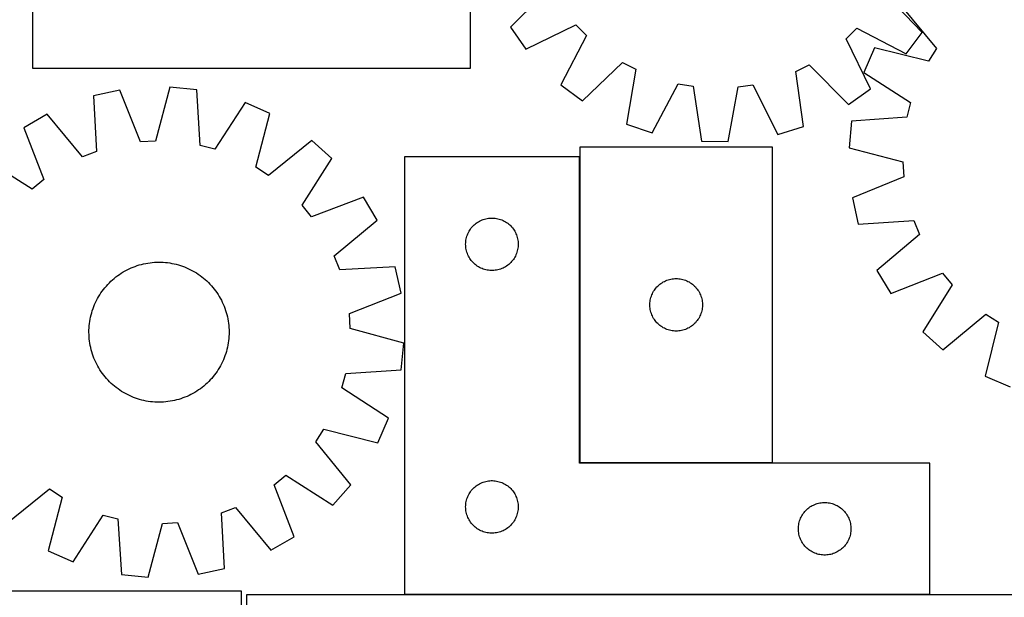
# Model space of a CAD drawing. Header units: millimetres. Extents: x 7 to 1493, y 7 to 2993.
# Tile 5 of 12: x 330 to 892, y 2109 to 2439. Entities that reach past the tile are written whole.
import ezdxf

# ---------------------------------------------------------------- set-up
doc = ezdxf.new("R2010")
doc.units = ezdxf.units.MM
doc.layers.add('COMMON', color=5, linetype='CONTINUOUS', true_color=0x0000ff)
doc.layers.add('CUT', color=7, linetype='CONTINUOUS', true_color=0x000000)

msp = doc.modelspace()

# ---------------------------------------------------------------- linework, layer by layer
at = {"layer": 'COMMON'}
for p, q in [((649.601037, 2361.003635), (649.601037, 2186.411196)), ((849.501037, 2110.903635), (549.501037, 2110.903635))]:
    msp.add_line(p, q, dxfattribs=at)
at = {"layer": 'CUT'}
for p, q in [((587.195175, 2411.545473), (587.195175, 2711.545473)), ((337.195175, 2511.545473), (337.195175, 2411.545473)), ((632.650958, 2457.367617), (610.023762, 2435.074461)), ((845.230223, 2432.027575), (823.188099, 2454.899381)), ((833.08112, 2447.322219), (853.280275, 2422.807552)), ((610.023762, 2435.074461), (618.905464, 2422.510786)), ((618.905464, 2422.510786), (647.469235, 2436.406315)), ((647.469235, 2436.406315), (653.453169, 2430.265314)), ((653.453169, 2430.265314), (638.822391, 2402.071075)), ((801.690815, 2428.345029), (807.831816, 2434.328963)), ((807.831816, 2434.328963), (836.026055, 2419.698186)), ((836.026055, 2419.698186), (845.230223, 2432.027575)), ((815.586343, 2399.781258), (801.690815, 2428.345029)), ((817.874854, 2423.171954), (811.814468, 2409.029738)), ((848.711634, 2415.551734), (817.874854, 2423.171954)), ((853.280275, 2422.807552), (848.711634, 2415.551734)), ((651.15178, 2392.866907), (674.023586, 2414.909031)), ((674.023586, 2414.909031), (681.61232, 2410.917728)), ((773.039936, 2409.733366), (780.729513, 2413.526752)), ((780.729513, 2413.526752), (803.022668, 2390.899557)), ((337.195175, 2411.545473), (587.195175, 2411.545473)), ((681.61232, 2410.917728), (676.410123, 2379.582255)), ((777.428678, 2378.273651), (773.039936, 2409.733366)), ((811.814468, 2409.029738), (838.600454, 2391.956786)), ((638.822391, 2402.071075), (651.15178, 2392.866907)), ((690.980313, 2374.638561), (705.921302, 2402.669644)), ((705.921302, 2402.669644), (714.371997, 2401.218737)), ((714.371997, 2401.218737), (719.107607, 2369.809364)), ((734.492366, 2369.610068), (740.040011, 2400.886231)), ((740.040011, 2400.886231), (748.525454, 2402.117746)), ((748.525454, 2402.117746), (762.735317, 2373.70904)), ((387.108141, 2399.011232), (372.076015, 2395.730113)), ((372.076015, 2395.730113), (373.736733, 2364.009193)), ((398.816411, 2369.483428), (387.108141, 2399.011232)), ((415.599291, 2400.660528), (407.376424, 2369.978951)), ((430.909614, 2399.135875), (415.599291, 2400.660528)), ((432.920247, 2367.435211), (430.909614, 2399.135875)), ((803.022668, 2390.899557), (815.586343, 2399.781258)), ((458.515969, 2391.9002), (441.214429, 2365.261291)), ((472.605807, 2385.719018), (458.515969, 2391.9002)), ((838.600454, 2391.956786), (836.497589, 2383.644306)), ((345.488982, 2385.357289), (332.206502, 2377.591578)), ((365.748801, 2360.892734), (345.488982, 2385.357289)), ((464.721989, 2354.948575), (472.605807, 2385.719018)), ((676.410123, 2379.582255), (690.980313, 2374.638561)), ((762.735317, 2373.70904), (777.428678, 2378.273651)), ((804.815291, 2381.362477), (803.421707, 2366.039668)), ((836.497589, 2383.644306), (804.815291, 2381.362477)), ((332.206502, 2377.591578), (343.588242, 2347.93638)), ((407.376424, 2369.978951), (398.816411, 2369.483428)), ((441.214429, 2365.261291), (432.920247, 2367.435211)), ((496.625064, 2370.306649), (471.938446, 2350.318012)), ((508.115207, 2360.073997), (496.625064, 2370.306649)), ((719.107607, 2369.809364), (734.492366, 2369.610068)), ((373.736733, 2364.009193), (365.748801, 2360.892734)), ((759.701038, 2366.411196), (649.701038, 2366.411196)), ((649.701038, 2366.411196), (649.701038, 2186.411196)), ((759.701038, 2186.411196), (759.701038, 2366.411196)), ((803.421707, 2366.039668), (834.172526, 2358.079651)), ((336.954306, 2342.504045), (310.126109, 2359.510591)), ((491.10866, 2333.2458), (508.115207, 2360.073997)), ((649.501037, 2361.003635), (549.501037, 2361.003635)), ((549.501037, 2361.003635), (549.501037, 2111.003635)), ((649.501037, 2186.003635), (649.501037, 2361.003635)), ((834.172526, 2358.079651), (834.74128, 2349.524191)), ((471.938446, 2350.318012), (464.721989, 2354.948575)), ((343.588242, 2347.93638), (336.954306, 2342.504045)), ((834.74128, 2349.524191), (805.314748, 2337.563675)), ((526.196194, 2337.993604), (496.540996, 2326.611865)), ((533.961905, 2324.711124), (526.196194, 2337.993604)), ((805.314748, 2337.563675), (808.72438, 2322.560176)), ((496.540996, 2326.611865), (491.10866, 2333.2458)), ((509.49735, 2304.451305), (533.961905, 2324.711124)), ((589.311937, 2322.011915), (589.892139, 2322.521842)), ((589.892139, 2322.521842), (590.497823, 2323.001224)), ((590.497823, 2323.001224), (591.127381, 2323.44879)), ((591.127381, 2323.44879), (591.779145, 2323.863354)), ((591.779145, 2323.863354), (592.451386, 2324.243817)), ((592.451386, 2324.243817), (593.142321, 2324.589169)), ((593.142321, 2324.589169), (593.850118, 2324.898494)), ((593.850118, 2324.898494), (594.572901, 2325.170973)), ((594.572901, 2325.170973), (595.308752, 2325.405883)), ((595.308752, 2325.405883), (596.055721, 2325.602601)), ((596.055721, 2325.602601), (596.811825, 2325.760604)), ((596.811825, 2325.760604), (597.575061, 2325.879475)), ((597.575061, 2325.879475), (598.343405, 2325.958898)), ((598.343405, 2325.958898), (599.114818, 2325.998662)), ((599.114818, 2325.998662), (599.887255, 2325.998662)), ((599.887255, 2325.998662), (600.658669, 2325.958898)), ((600.658669, 2325.958898), (601.427012, 2325.879475)), ((601.427012, 2325.879475), (602.190248, 2325.760604)), ((602.190248, 2325.760604), (602.946353, 2325.602601)), ((602.946353, 2325.602601), (603.693321, 2325.405883)), ((603.693321, 2325.405883), (604.429172, 2325.170973)), ((604.429172, 2325.170973), (605.151955, 2324.898494)), ((605.151955, 2324.898494), (605.859753, 2324.589169)), ((605.859753, 2324.589169), (606.550688, 2324.243817)), ((606.550688, 2324.243817), (607.222929, 2323.863354)), ((607.222929, 2323.863354), (607.874693, 2323.44879)), ((607.874693, 2323.44879), (608.504251, 2323.001224)), ((608.504251, 2323.001224), (609.109934, 2322.521842)), ((609.109934, 2322.521842), (609.690137, 2322.011915)), ((808.72438, 2322.560176), (840.429927, 2324.492276)), ((840.429927, 2324.492276), (843.614627, 2316.531305)), ((585.465284, 2316.294916), (585.756283, 2317.010444)), ((585.756283, 2317.010444), (586.08373, 2317.710042)), ((586.08373, 2317.710042), (586.446758, 2318.391856)), ((586.446758, 2318.391856), (586.844403, 2319.054078)), ((586.844403, 2319.054078), (587.275612, 2319.694951)), ((587.275612, 2319.694951), (587.73924, 2320.312777)), ((587.73924, 2320.312777), (588.234058, 2320.905917)), ((588.234058, 2320.905917), (588.758754, 2321.472797)), ((588.758754, 2321.472797), (589.311937, 2322.011915)), ((609.690137, 2322.011915), (610.24332, 2321.472797)), ((610.24332, 2321.472797), (610.768016, 2320.905917)), ((610.768016, 2320.905917), (611.262834, 2320.312777)), ((611.262834, 2320.312777), (611.726462, 2319.694951)), ((611.726462, 2319.694951), (612.15767, 2319.054078)), ((612.15767, 2319.054078), (612.555315, 2318.391856)), ((612.555315, 2318.391856), (612.918343, 2317.710042)), ((612.918343, 2317.710042), (613.24579, 2317.010444)), ((613.24579, 2317.010444), (613.536789, 2316.294916)), ((843.614627, 2316.531305), (819.324335, 2296.062879)), ((584.501037, 2311.003635), (584.520925, 2311.775816)), ((584.520925, 2310.231454), (584.501037, 2311.003635)), ((584.520925, 2311.775816), (584.580539, 2312.54595)), ((584.580539, 2312.54595), (584.679718, 2313.311994)), ((584.679718, 2313.311994), (584.818201, 2314.071916)), ((584.818201, 2314.071916), (584.995621, 2314.823702)), ((584.995621, 2314.823702), (585.211506, 2315.565357)), ((585.211506, 2315.565357), (585.465284, 2316.294916)), ((613.536789, 2316.294916), (613.790567, 2315.565357)), ((613.790567, 2315.565357), (614.006453, 2314.823702)), ((614.006453, 2314.823702), (614.183872, 2314.071916)), ((614.183872, 2314.071916), (614.322355, 2313.311994)), ((614.322355, 2313.311994), (614.421535, 2312.54595)), ((614.421535, 2312.54595), (614.481148, 2311.775816)), ((614.481148, 2311.775816), (614.501037, 2311.003635)), ((614.501037, 2311.003635), (614.481148, 2310.231454)), ((584.580539, 2309.46132), (584.520925, 2310.231454)), ((584.679718, 2308.695276), (584.580539, 2309.46132)), ((584.818201, 2307.935354), (584.679718, 2308.695276)), ((584.995621, 2307.183568), (584.818201, 2307.935354)), ((585.211506, 2306.441912), (584.995621, 2307.183568)), ((585.465284, 2305.712354), (585.211506, 2306.441912)), ((585.756283, 2304.996826), (585.465284, 2305.712354)), ((613.536789, 2305.712354), (613.24579, 2304.996826)), ((613.790567, 2306.441912), (613.536789, 2305.712354)), ((614.006453, 2307.183568), (613.790567, 2306.441912)), ((614.183872, 2307.935354), (614.006453, 2307.183568)), ((614.322355, 2308.695276), (614.183872, 2307.935354)), ((614.421535, 2309.46132), (614.322355, 2308.695276)), ((614.481148, 2310.231454), (614.421535, 2309.46132)), ((399.344557, 2299.512608), (400.565583, 2299.809428)), ((400.565583, 2299.809428), (401.79533, 2300.067748)), ((401.79533, 2300.067748), (403.032584, 2300.287313)), ((403.032584, 2300.287313), (404.276124, 2300.467907)), ((404.276124, 2300.467907), (405.524724, 2300.609351)), ((405.524724, 2300.609351), (406.77715, 2300.711506)), ((406.77715, 2300.711506), (408.032167, 2300.774271)), ((408.032167, 2300.774271), (409.288536, 2300.797583)), ((409.288536, 2300.797583), (410.545017, 2300.781421)), ((410.545017, 2300.781421), (411.800371, 2300.7258)), ((411.800371, 2300.7258), (413.053358, 2300.630775)), ((413.053358, 2300.630775), (414.302742, 2300.496439)), ((414.302742, 2300.496439), (415.54729, 2300.322925)), ((415.54729, 2300.322925), (416.785774, 2300.110405)), ((416.785774, 2300.110405), (418.016971, 2299.859088)), ((418.016971, 2299.859088), (419.239667, 2299.569222)), ((419.239667, 2299.569222), (420.452654, 2299.241093)), ((512.613809, 2296.463373), (509.49735, 2304.451305)), ((586.08373, 2304.297228), (585.756283, 2304.996826)), ((586.446758, 2303.615414), (586.08373, 2304.297228)), ((586.844403, 2302.953192), (586.446758, 2303.615414)), ((587.275612, 2302.312318), (586.844403, 2302.953192)), ((587.73924, 2301.694493), (587.275612, 2302.312318)), ((588.234058, 2301.101353), (587.73924, 2301.694493)), ((588.758754, 2300.534473), (588.234058, 2301.101353)), ((589.311937, 2299.995354), (588.758754, 2300.534473)), ((589.892139, 2299.485428), (589.311937, 2299.995354)), ((609.690137, 2299.995354), (609.109934, 2299.485428)), ((610.24332, 2300.534473), (609.690137, 2299.995354)), ((610.768016, 2301.101353), (610.24332, 2300.534473)), ((611.262834, 2301.694493), (610.768016, 2301.101353)), ((611.726462, 2302.312318), (611.262834, 2301.694493)), ((612.15767, 2302.953192), (611.726462, 2302.312318)), ((612.555315, 2303.615414), (612.15767, 2302.953192)), ((612.918343, 2304.297228), (612.555315, 2303.615414)), ((613.24579, 2304.996826), (612.918343, 2304.297228)), ((386.824974, 2293.816855), (387.87327, 2294.509735)), ((387.87327, 2294.509735), (388.942813, 2295.169345)), ((388.942813, 2295.169345), (390.032546, 2295.795035)), ((390.032546, 2295.795035), (391.141396, 2296.386186)), ((391.141396, 2296.386186), (392.268266, 2296.942216)), ((392.268266, 2296.942216), (393.412046, 2297.462576)), ((393.412046, 2297.462576), (394.571607, 2297.946752)), ((394.571607, 2297.946752), (395.745803, 2298.394267)), ((395.745803, 2298.394267), (396.933477, 2298.804678)), ((396.933477, 2298.804678), (398.133456, 2299.177581)), ((398.133456, 2299.177581), (399.344557, 2299.512608)), ((420.452654, 2299.241093), (421.654737, 2298.875026)), ((421.654737, 2298.875026), (422.844727, 2298.471381)), ((422.844727, 2298.471381), (424.021452, 2298.030556)), ((424.021452, 2298.030556), (425.183749, 2297.552987)), ((425.183749, 2297.552987), (426.330472, 2297.039145)), ((426.330472, 2297.039145), (427.460489, 2296.489538)), ((427.460489, 2296.489538), (428.572684, 2295.904706)), ((428.572684, 2295.904706), (429.665961, 2295.285229)), ((429.665961, 2295.285229), (430.73924, 2294.631716)), ((430.73924, 2294.631716), (431.791463, 2293.944814)), ((431.791463, 2293.944814), (432.821589, 2293.225199)), ((544.334729, 2298.124091), (512.613809, 2296.463373)), ((547.615847, 2283.091965), (544.334729, 2298.124091)), ((590.497823, 2299.006046), (589.892139, 2299.485428)), ((591.127381, 2298.55848), (590.497823, 2299.006046)), ((591.779145, 2298.143916), (591.127381, 2298.55848)), ((592.451386, 2297.763453), (591.779145, 2298.143916)), ((593.142321, 2297.418101), (592.451386, 2297.763453)), ((593.850118, 2297.108775), (593.142321, 2297.418101)), ((594.572901, 2296.836297), (593.850118, 2297.108775)), ((595.308752, 2296.601387), (594.572901, 2296.836297)), ((596.055721, 2296.404669), (595.308752, 2296.601387)), ((596.811825, 2296.246666), (596.055721, 2296.404669)), ((597.575061, 2296.127795), (596.811825, 2296.246666)), ((598.343405, 2296.048372), (597.575061, 2296.127795)), ((599.114818, 2296.008608), (598.343405, 2296.048372)), ((599.887255, 2296.008608), (599.114818, 2296.008608)), ((600.658669, 2296.048372), (599.887255, 2296.008608)), ((601.427012, 2296.127795), (600.658669, 2296.048372)), ((602.190248, 2296.246666), (601.427012, 2296.127795)), ((602.946353, 2296.404669), (602.190248, 2296.246666)), ((603.693321, 2296.601387), (602.946353, 2296.404669)), ((604.429172, 2296.836297), (603.693321, 2296.601387)), ((605.151955, 2297.108775), (604.429172, 2296.836297)), ((605.859753, 2297.418101), (605.151955, 2297.108775)), ((606.550688, 2297.763453), (605.859753, 2297.418101)), ((607.222929, 2298.143916), (606.550688, 2297.763453)), ((607.874693, 2298.55848), (607.222929, 2298.143916)), ((608.504251, 2299.006046), (607.874693, 2298.55848)), ((609.109934, 2299.485428), (608.504251, 2299.006046)), ((819.324335, 2296.062879), (827.203423, 2282.847338)), ((827.203423, 2282.847338), (856.760139, 2294.482427)), ((856.760139, 2294.482427), (862.249043, 2287.89522)), ((380.165815, 2288.096544), (381.037718, 2289.001415)), ((381.037718, 2289.001415), (381.937613, 2289.878454)), ((381.937613, 2289.878454), (382.864612, 2290.726793)), ((382.864612, 2290.726793), (383.817801, 2291.545595)), ((383.817801, 2291.545595), (384.796239, 2292.334054)), ((384.796239, 2292.334054), (385.79896, 2293.091389)), ((385.79896, 2293.091389), (386.824974, 2293.816855)), ((432.821589, 2293.225199), (433.828604, 2292.473582)), ((433.828604, 2292.473582), (434.811514, 2291.690705)), ((434.811514, 2291.690705), (435.769347, 2290.877341)), ((435.769347, 2290.877341), (436.701159, 2290.034291)), ((436.701159, 2290.034291), (437.606031, 2289.162389)), ((437.606031, 2289.162389), (438.483069, 2288.262494)), ((695.391895, 2288.172993), (696.009721, 2288.636621)), ((696.009721, 2288.636621), (696.650595, 2289.067829)), ((696.650595, 2289.067829), (697.312817, 2289.465474)), ((697.312817, 2289.465474), (697.994631, 2289.828502)), ((697.994631, 2289.828502), (698.694229, 2290.155949)), ((698.694229, 2290.155949), (699.409756, 2290.446948)), ((699.409756, 2290.446948), (700.139315, 2290.700727)), ((700.139315, 2290.700727), (700.880971, 2290.916612)), ((700.880971, 2290.916612), (701.632757, 2291.094031)), ((701.632757, 2291.094031), (702.392679, 2291.232514)), ((702.392679, 2291.232514), (703.158723, 2291.331694)), ((703.158723, 2291.331694), (703.928856, 2291.391307)), ((703.928856, 2291.391307), (704.701038, 2291.411196)), ((704.701038, 2291.411196), (705.473219, 2291.391307)), ((705.473219, 2291.391307), (706.243353, 2291.331694)), ((706.243353, 2291.331694), (707.009396, 2291.232514)), ((707.009396, 2291.232514), (707.769319, 2291.094031)), ((707.769319, 2291.094031), (708.521105, 2290.916612)), ((708.521105, 2290.916612), (709.26276, 2290.700727)), ((709.26276, 2290.700727), (709.992319, 2290.446948)), ((709.992319, 2290.446948), (710.707846, 2290.155949)), ((710.707846, 2290.155949), (711.407445, 2289.828502)), ((711.407445, 2289.828502), (712.089259, 2289.465474)), ((712.089259, 2289.465474), (712.751481, 2289.067829)), ((712.751481, 2289.067829), (713.392354, 2288.636621)), ((713.392354, 2288.636621), (714.01018, 2288.172993)), ((375.56839, 2282.134625), (376.255293, 2283.186847)), ((376.255293, 2283.186847), (376.974908, 2284.216974)), ((376.974908, 2284.216974), (377.726524, 2285.223989)), ((377.726524, 2285.223989), (378.509401, 2286.206898)), ((378.509401, 2286.206898), (379.322766, 2287.164731)), ((379.322766, 2287.164731), (380.165815, 2288.096544)), ((438.483069, 2288.262494), (439.331408, 2287.335494)), ((439.331408, 2287.335494), (440.150211, 2286.382306)), ((440.150211, 2286.382306), (440.938669, 2285.403868)), ((440.938669, 2285.403868), (441.696005, 2284.401147)), ((441.696005, 2284.401147), (442.421471, 2283.375132)), ((442.421471, 2283.375132), (443.114351, 2282.326836)), ((518.088044, 2271.383695), (547.615847, 2283.091965)), ((690.806178, 2282.062114), (691.115504, 2282.769912)), ((691.115504, 2282.769912), (691.460856, 2283.460847)), ((691.460856, 2283.460847), (691.841318, 2284.133088)), ((691.841318, 2284.133088), (692.255883, 2284.784852)), ((692.255883, 2284.784852), (692.703449, 2285.41441)), ((692.703449, 2285.41441), (693.182831, 2286.020094)), ((693.182831, 2286.020094), (693.692757, 2286.600296)), ((693.692757, 2286.600296), (694.231875, 2287.153479)), ((694.231875, 2287.153479), (694.798756, 2287.678175)), ((694.798756, 2287.678175), (695.391895, 2288.172993)), ((714.01018, 2288.172993), (714.60332, 2287.678175)), ((714.60332, 2287.678175), (715.1702, 2287.153479)), ((715.1702, 2287.153479), (715.709318, 2286.600296)), ((715.709318, 2286.600296), (716.219244, 2286.020094)), ((716.219244, 2286.020094), (716.698626, 2285.41441)), ((716.698626, 2285.41441), (717.146193, 2284.784852)), ((717.146193, 2284.784852), (717.560757, 2284.133088)), ((717.560757, 2284.133088), (717.94122, 2283.460847)), ((717.94122, 2283.460847), (718.286572, 2282.769912)), ((718.286572, 2282.769912), (718.595897, 2282.062114)), ((862.249043, 2287.89522), (845.472694, 2260.922477)), ((372.647119, 2276.579133), (373.160961, 2277.725856)), ((373.160961, 2277.725856), (373.710569, 2278.855873)), ((373.710569, 2278.855873), (374.2954, 2279.968068)), ((374.2954, 2279.968068), (374.914878, 2281.061345)), ((374.914878, 2281.061345), (375.56839, 2282.134625)), ((443.114351, 2282.326836), (443.773961, 2281.257294)), ((443.773961, 2281.257294), (444.399651, 2280.16756)), ((444.399651, 2280.16756), (444.990802, 2279.058711)), ((444.990802, 2279.058711), (445.546832, 2277.93184)), ((445.546832, 2277.93184), (446.067192, 2276.78806)), ((689.706011, 2276.797415), (689.745775, 2277.568828)), ((689.745775, 2277.568828), (689.825198, 2278.337171)), ((689.825198, 2278.337171), (689.944068, 2279.100407)), ((689.944068, 2279.100407), (690.102072, 2279.856512)), ((690.102072, 2279.856512), (690.29879, 2280.60348)), ((690.29879, 2280.60348), (690.533699, 2281.339332)), ((690.533699, 2281.339332), (690.806178, 2282.062114)), ((718.595897, 2282.062114), (718.868376, 2281.339332)), ((718.868376, 2281.339332), (719.103286, 2280.60348)), ((719.103286, 2280.60348), (719.300003, 2279.856512)), ((719.300003, 2279.856512), (719.458007, 2279.100407)), ((719.458007, 2279.100407), (719.576878, 2278.337171)), ((719.576878, 2278.337171), (719.656301, 2277.568828)), ((719.656301, 2277.568828), (719.696065, 2276.797415)), ((370.630884, 2270.635051), (370.959013, 2271.848039)), ((370.959013, 2271.848039), (371.32508, 2273.050121)), ((371.32508, 2273.050121), (371.728726, 2274.240111)), ((371.728726, 2274.240111), (372.16955, 2275.416836)), ((372.16955, 2275.416836), (372.647119, 2276.579133)), ((446.067192, 2276.78806), (446.551368, 2275.6285)), ((446.551368, 2275.6285), (446.998883, 2274.454303)), ((446.998883, 2274.454303), (447.409294, 2273.266629)), ((447.409294, 2273.266629), (447.782197, 2272.06665)), ((447.782197, 2272.06665), (448.117223, 2270.85555)), ((689.706011, 2276.024977), (689.706011, 2276.797415)), ((689.745775, 2275.253564), (689.706011, 2276.024977)), ((689.825198, 2274.485221), (689.745775, 2275.253564)), ((689.944068, 2273.721984), (689.825198, 2274.485221)), ((690.102072, 2272.96588), (689.944068, 2273.721984)), ((690.29879, 2272.218911), (690.102072, 2272.96588)), ((690.533699, 2271.48306), (690.29879, 2272.218911)), ((690.806178, 2270.760277), (690.533699, 2271.48306)), ((718.868376, 2271.48306), (718.595897, 2270.760277)), ((719.103286, 2272.218911), (718.868376, 2271.48306)), ((719.300003, 2272.96588), (719.103286, 2272.218911)), ((719.458007, 2273.721984), (719.300003, 2272.96588)), ((719.576878, 2274.485221), (719.458007, 2273.721984)), ((719.656301, 2275.253564), (719.576878, 2274.485221)), ((719.696065, 2276.024977), (719.656301, 2275.253564)), ((719.696065, 2276.797415), (719.696065, 2276.024977)), ((369.703668, 2265.698127), (369.877181, 2266.942675)), ((369.877181, 2266.942675), (370.089701, 2268.181159)), ((370.089701, 2268.181159), (370.341018, 2269.412356)), ((370.341018, 2269.412356), (370.630884, 2270.635051)), ((448.117223, 2270.85555), (448.414043, 2269.634524)), ((448.414043, 2269.634524), (448.672363, 2268.404777)), ((448.672363, 2268.404777), (448.891929, 2267.167522)), ((448.891929, 2267.167522), (449.072522, 2265.923982)), ((449.072522, 2265.923982), (449.213966, 2264.675383)), ((518.583566, 2262.823682), (518.088044, 2271.383695)), ((691.115504, 2270.05248), (690.806178, 2270.760277)), ((691.460856, 2269.361545), (691.115504, 2270.05248)), ((691.841318, 2268.689304), (691.460856, 2269.361545)), ((692.255883, 2268.03754), (691.841318, 2268.689304)), ((692.703449, 2267.407982), (692.255883, 2268.03754)), ((693.182831, 2266.802298), (692.703449, 2267.407982)), ((693.692757, 2266.222096), (693.182831, 2266.802298)), ((694.231875, 2265.668913), (693.692757, 2266.222096)), ((715.709318, 2266.222096), (715.1702, 2265.668913)), ((716.219244, 2266.802298), (715.709318, 2266.222096)), ((716.698626, 2267.407982), (716.219244, 2266.802298)), ((717.146193, 2268.03754), (716.698626, 2267.407982)), ((717.560757, 2268.689304), (717.146193, 2268.03754)), ((717.94122, 2269.361545), (717.560757, 2268.689304)), ((718.286572, 2270.05248), (717.94122, 2269.361545)), ((718.595897, 2270.760277), (718.286572, 2270.05248)), ((857.049979, 2250.788523), (881.564646, 2270.987677)), ((888.820464, 2266.419036), (881.200243, 2235.582256)), ((881.564646, 2270.987677), (888.820464, 2266.419036)), ((369.402523, 2260.68392), (369.418685, 2261.940402)), ((369.425836, 2259.427551), (369.402523, 2260.68392)), ((369.418685, 2261.940402), (369.474306, 2263.195755)), ((369.474306, 2263.195755), (369.569332, 2264.448743)), ((369.569332, 2264.448743), (369.703668, 2265.698127)), ((449.213966, 2264.675383), (449.316121, 2263.422957)), ((449.316121, 2263.422957), (449.378886, 2262.16794)), ((449.378886, 2262.16794), (449.402199, 2260.911571)), ((449.402199, 2260.911571), (449.386037, 2259.655089)), ((549.265144, 2254.600815), (518.583566, 2262.823682)), ((694.798756, 2265.144217), (694.231875, 2265.668913)), ((695.391895, 2264.649399), (694.798756, 2265.144217)), ((696.009721, 2264.185771), (695.391895, 2264.649399)), ((696.650595, 2263.754562), (696.009721, 2264.185771)), ((697.312817, 2263.356917), (696.650595, 2263.754562)), ((697.994631, 2262.99389), (697.312817, 2263.356917)), ((698.694229, 2262.666442), (697.994631, 2262.99389)), ((699.409756, 2262.375444), (698.694229, 2262.666442)), ((700.139315, 2262.121665), (699.409756, 2262.375444)), ((700.880971, 2261.90578), (700.139315, 2262.121665)), ((701.632757, 2261.728361), (700.880971, 2261.90578)), ((702.392679, 2261.589877), (701.632757, 2261.728361)), ((703.158723, 2261.490698), (702.392679, 2261.589877)), ((703.928856, 2261.431084), (703.158723, 2261.490698)), ((704.701038, 2261.411196), (703.928856, 2261.431084)), ((705.473219, 2261.431084), (704.701038, 2261.411196)), ((706.243353, 2261.490698), (705.473219, 2261.431084)), ((707.009396, 2261.589877), (706.243353, 2261.490698)), ((707.769319, 2261.728361), (707.009396, 2261.589877)), ((708.521105, 2261.90578), (707.769319, 2261.728361)), ((709.26276, 2262.121665), (708.521105, 2261.90578)), ((709.992319, 2262.375444), (709.26276, 2262.121665)), ((710.707846, 2262.666442), (709.992319, 2262.375444)), ((711.407445, 2262.99389), (710.707846, 2262.666442)), ((712.089259, 2263.356917), (711.407445, 2262.99389)), ((712.751481, 2263.754562), (712.089259, 2263.356917)), ((713.392354, 2264.185771), (712.751481, 2263.754562)), ((714.01018, 2264.649399), (713.392354, 2264.185771)), ((714.60332, 2265.144217), (714.01018, 2264.649399)), ((715.1702, 2265.668913), (714.60332, 2265.144217)), ((845.472694, 2260.922477), (857.049979, 2250.788523)), ((369.488601, 2258.172534), (369.425836, 2259.427551)), ((369.590756, 2256.920108), (369.488601, 2258.172534)), ((369.7322, 2255.671509), (369.590756, 2256.920108)), ((369.912794, 2254.427968), (369.7322, 2255.671509)), ((448.927541, 2254.652816), (448.715021, 2253.414332)), ((449.101055, 2255.897364), (448.927541, 2254.652816)), ((449.23539, 2257.146748), (449.101055, 2255.897364)), ((449.330416, 2258.399735), (449.23539, 2257.146748)), ((449.386037, 2259.655089), (449.330416, 2258.399735)), ((547.740491, 2239.290492), (549.265144, 2254.600815)), ((370.132359, 2253.190714), (369.912794, 2254.427968)), ((370.390679, 2251.960967), (370.132359, 2253.190714)), ((370.687499, 2250.739941), (370.390679, 2251.960967)), ((371.022525, 2249.528841), (370.687499, 2250.739941)), ((371.395428, 2248.328861), (371.022525, 2249.528841)), ((447.845709, 2249.747452), (447.479642, 2248.54537)), ((448.173838, 2250.960439), (447.845709, 2249.747452)), ((448.463704, 2252.183135), (448.173838, 2250.960439)), ((448.715021, 2253.414332), (448.463704, 2252.183135)), ((371.80584, 2247.141187), (371.395428, 2248.328861)), ((372.253354, 2245.966991), (371.80584, 2247.141187)), ((372.73753, 2244.80743), (372.253354, 2245.966991)), ((373.25789, 2243.663651), (372.73753, 2244.80743)), ((373.81392, 2242.53678), (373.25789, 2243.663651)), ((445.643761, 2243.869635), (445.094153, 2242.739618)), ((446.157603, 2245.016358), (445.643761, 2243.869635)), ((446.635172, 2246.178655), (446.157603, 2245.016358)), ((447.075996, 2247.355379), (446.635172, 2246.178655)), ((447.479642, 2248.54537), (447.075996, 2247.355379)), ((374.405071, 2241.427931), (373.81392, 2242.53678)), ((375.030761, 2240.338197), (374.405071, 2241.427931)), ((375.690371, 2239.268655), (375.030761, 2240.338197)), ((376.383251, 2238.220359), (375.690371, 2239.268655)), ((377.108717, 2237.194344), (376.383251, 2238.220359)), ((442.549429, 2238.408644), (441.829815, 2237.378517)), ((443.236332, 2239.460866), (442.549429, 2238.408644)), ((443.889844, 2240.534145), (443.236332, 2239.460866)), ((444.509322, 2241.627422), (443.889844, 2240.534145)), ((445.094153, 2242.739618), (444.509322, 2241.627422)), ((516.039826, 2237.279859), (547.740491, 2239.290492)), ((377.866053, 2236.191623), (377.108717, 2237.194344)), ((378.654511, 2235.213185), (377.866053, 2236.191623)), ((379.473314, 2234.259996), (378.654511, 2235.213185)), ((380.321653, 2233.332997), (379.473314, 2234.259996)), ((381.198691, 2232.433102), (380.321653, 2233.332997)), ((382.103563, 2231.5612), (381.198691, 2232.433102)), ((437.767004, 2232.594075), (436.867109, 2231.717037)), ((438.638907, 2233.498947), (437.767004, 2232.594075)), ((439.481956, 2234.430759), (438.638907, 2233.498947)), ((440.295321, 2235.388593), (439.481956, 2234.430759)), ((441.078198, 2236.371502), (440.295321, 2235.388593)), ((441.829815, 2237.378517), (441.078198, 2236.371502)), ((513.865907, 2228.985678), (516.039826, 2237.279859)), ((881.200243, 2235.582256), (895.34246, 2229.52187)), ((383.035375, 2230.71815), (382.103563, 2231.5612)), ((383.993209, 2229.904785), (383.035375, 2230.71815)), ((384.976118, 2229.121909), (383.993209, 2229.904785)), ((385.983133, 2228.370292), (384.976118, 2229.121909)), ((387.01326, 2227.650677), (385.983133, 2228.370292)), ((388.065482, 2226.963774), (387.01326, 2227.650677)), ((389.138761, 2226.310262), (388.065482, 2226.963774)), ((430.931452, 2227.085756), (429.861909, 2226.426145)), ((431.979748, 2227.778636), (430.931452, 2227.085756)), ((433.005762, 2228.504101), (431.979748, 2227.778636)), ((434.008483, 2229.261437), (433.005762, 2228.504101)), ((434.986921, 2230.049895), (434.008483, 2229.261437)), ((435.94011, 2230.868698), (434.986921, 2230.049895)), ((436.867109, 2231.717037), (435.94011, 2230.868698)), ((540.504815, 2211.684137), (513.865907, 2228.985678)), ((390.232038, 2225.690784), (389.138761, 2226.310262)), ((391.344234, 2225.105953), (390.232038, 2225.690784)), ((392.47425, 2224.556345), (391.344234, 2225.105953)), ((393.620973, 2224.042503), (392.47425, 2224.556345)), ((394.783271, 2223.564935), (393.620973, 2224.042503)), ((395.959995, 2223.12411), (394.783271, 2223.564935)), ((397.149986, 2222.720465), (395.959995, 2223.12411)), ((398.352068, 2222.354397), (397.149986, 2222.720465)), ((399.565055, 2222.026269), (398.352068, 2222.354397)), ((400.787751, 2221.736403), (399.565055, 2222.026269)), ((402.018948, 2221.485086), (400.787751, 2221.736403)), ((403.257432, 2221.272565), (402.018948, 2221.485086)), ((404.50198, 2221.099052), (403.257432, 2221.272565)), ((405.751364, 2220.964716), (404.50198, 2221.099052)), ((407.004351, 2220.869691), (405.751364, 2220.964716)), ((408.259705, 2220.814069), (407.004351, 2220.869691)), ((412.027572, 2220.883985), (410.772555, 2220.82122)), ((413.279998, 2220.98614), (412.027572, 2220.883985)), ((414.528598, 2221.127584), (413.279998, 2220.98614)), ((415.772138, 2221.308178), (414.528598, 2221.127584)), ((417.009392, 2221.527743), (415.772138, 2221.308178)), ((418.239139, 2221.786063), (417.009392, 2221.527743)), ((419.460165, 2222.082883), (418.239139, 2221.786063)), ((420.671266, 2222.41791), (419.460165, 2222.082883)), ((421.871245, 2222.790813), (420.671266, 2222.41791)), ((423.058919, 2223.201224), (421.871245, 2222.790813)), ((424.233116, 2223.648738), (423.058919, 2223.201224)), ((425.392676, 2224.132914), (424.233116, 2223.648738)), ((426.536456, 2224.653274), (425.392676, 2224.132914)), ((427.663327, 2225.209304), (426.536456, 2224.653274)), ((428.772176, 2225.800456), (427.663327, 2225.209304)), ((429.861909, 2226.426145), (428.772176, 2225.800456)), ((409.516186, 2220.797907), (408.259705, 2220.814069)), ((410.772555, 2220.82122), (409.516186, 2220.797907)), ((534.323634, 2197.594299), (540.504815, 2211.684137)), ((498.922627, 2198.26166), (503.553191, 2205.478117)), ((503.553191, 2205.478117), (534.323634, 2197.594299)), ((518.911265, 2173.575042), (498.922627, 2198.26166)), ((849.501037, 2186.003635), (649.501037, 2186.003635)), ((649.701038, 2186.411196), (759.701038, 2186.411196)), ((849.501037, 2111.003635), (849.501037, 2186.003635)), ((475.21648, 2173.65911), (481.850416, 2179.091446)), ((481.850416, 2179.091446), (508.678613, 2162.0849)), ((596.811825, 2175.760604), (597.575061, 2175.879475)), ((597.575061, 2175.879475), (598.343405, 2175.958898)), ((598.343405, 2175.958898), (599.114818, 2175.998662)), ((599.114818, 2175.998662), (599.887255, 2175.998662)), ((599.887255, 2175.998662), (600.658669, 2175.958898)), ((600.658669, 2175.958898), (601.427012, 2175.879475)), ((601.427012, 2175.879475), (602.190248, 2175.760604)), ((322.179658, 2151.288841), (346.866276, 2171.277479)), ((346.866276, 2171.277479), (354.082733, 2166.646916)), ((486.59822, 2144.003913), (475.21648, 2173.65911)), ((508.678613, 2162.0849), (518.911265, 2173.575042)), ((587.275612, 2169.694951), (587.73924, 2170.312777)), ((587.73924, 2170.312777), (588.234058, 2170.905917)), ((588.234058, 2170.905917), (588.758754, 2171.472797)), ((588.758754, 2171.472797), (589.311937, 2172.011915)), ((589.311937, 2172.011915), (589.892139, 2172.521842)), ((589.892139, 2172.521842), (590.497823, 2173.001224)), ((590.497823, 2173.001224), (591.127381, 2173.44879)), ((591.127381, 2173.44879), (591.779145, 2173.863354)), ((591.779145, 2173.863354), (592.451386, 2174.243817)), ((592.451386, 2174.243817), (593.142321, 2174.589169)), ((593.142321, 2174.589169), (593.850118, 2174.898494)), ((593.850118, 2174.898494), (594.572901, 2175.170973)), ((594.572901, 2175.170973), (595.308752, 2175.405883)), ((595.308752, 2175.405883), (596.055721, 2175.602601)), ((596.055721, 2175.602601), (596.811825, 2175.760604)), ((602.190248, 2175.760604), (602.946353, 2175.602601)), ((602.946353, 2175.602601), (603.693321, 2175.405883)), ((603.693321, 2175.405883), (604.429172, 2175.170973)), ((604.429172, 2175.170973), (605.151955, 2174.898494)), ((605.151955, 2174.898494), (605.859753, 2174.589169)), ((605.859753, 2174.589169), (606.550688, 2174.243817)), ((606.550688, 2174.243817), (607.222929, 2173.863354)), ((607.222929, 2173.863354), (607.874693, 2173.44879)), ((607.874693, 2173.44879), (608.504251, 2173.001224)), ((608.504251, 2173.001224), (609.109934, 2172.521842)), ((609.109934, 2172.521842), (609.690137, 2172.011915)), ((609.690137, 2172.011915), (610.24332, 2171.472797)), ((610.24332, 2171.472797), (610.768016, 2170.905917)), ((610.768016, 2170.905917), (611.262834, 2170.312777)), ((611.262834, 2170.312777), (611.726462, 2169.694951)), ((354.082733, 2166.646916), (346.198915, 2135.876473)), ((584.818201, 2164.071916), (584.995621, 2164.823702)), ((584.995621, 2164.823702), (585.211506, 2165.565357)), ((585.211506, 2165.565357), (585.465284, 2166.294916)), ((585.465284, 2166.294916), (585.756283, 2167.010444)), ((585.756283, 2167.010444), (586.08373, 2167.710042)), ((586.08373, 2167.710042), (586.446758, 2168.391856)), ((586.446758, 2168.391856), (586.844403, 2169.054078)), ((586.844403, 2169.054078), (587.275612, 2169.694951)), ((611.726462, 2169.694951), (612.15767, 2169.054078)), ((612.15767, 2169.054078), (612.555315, 2168.391856)), ((612.555315, 2168.391856), (612.918343, 2167.710042)), ((612.918343, 2167.710042), (613.24579, 2167.010444)), ((613.24579, 2167.010444), (613.536789, 2166.294916)), ((613.536789, 2166.294916), (613.790567, 2165.565357)), ((613.790567, 2165.565357), (614.006453, 2164.823702)), ((614.006453, 2164.823702), (614.183872, 2164.071916)), ((445.067989, 2157.586297), (453.055921, 2160.702757)), ((453.055921, 2160.702757), (473.31574, 2136.238201)), ((584.501037, 2161.003635), (584.520925, 2161.775816)), ((584.520925, 2160.231454), (584.501037, 2161.003635)), ((584.520925, 2161.775816), (584.580539, 2162.54595)), ((584.580539, 2159.46132), (584.520925, 2160.231454)), ((584.580539, 2162.54595), (584.679718, 2163.311994)), ((584.679718, 2158.695276), (584.580539, 2159.46132)), ((584.679718, 2163.311994), (584.818201, 2164.071916)), ((614.183872, 2164.071916), (614.322355, 2163.311994)), ((614.322355, 2163.311994), (614.421535, 2162.54595)), ((614.421535, 2159.46132), (614.322355, 2158.695276)), ((614.421535, 2162.54595), (614.481148, 2161.775816)), ((614.481148, 2160.231454), (614.421535, 2159.46132)), ((614.481148, 2161.775816), (614.501037, 2161.003635)), ((614.501037, 2161.003635), (614.481148, 2160.231454)), ((778.758754, 2158.972797), (779.311937, 2159.511915)), ((779.311937, 2159.511915), (779.892139, 2160.021842)), ((779.892139, 2160.021842), (780.497823, 2160.501224)), ((780.497823, 2160.501224), (781.127381, 2160.94879)), ((781.127381, 2160.94879), (781.779145, 2161.363354)), ((781.779145, 2161.363354), (782.451386, 2161.743817)), ((782.451386, 2161.743817), (783.142321, 2162.089169)), ((783.142321, 2162.089169), (783.850118, 2162.398494)), ((783.850118, 2162.398494), (784.572901, 2162.670973)), ((784.572901, 2162.670973), (785.308752, 2162.905883)), ((785.308752, 2162.905883), (786.055721, 2163.102601)), ((786.055721, 2163.102601), (786.811825, 2163.260604)), ((786.811825, 2163.260604), (787.575061, 2163.379475)), ((787.575061, 2163.379475), (788.343405, 2163.458898)), ((788.343405, 2163.458898), (789.114818, 2163.498662)), ((789.114818, 2163.498662), (789.887255, 2163.498662)), ((789.887255, 2163.498662), (790.658669, 2163.458898)), ((790.658669, 2163.458898), (791.427012, 2163.379475)), ((791.427012, 2163.379475), (792.190248, 2163.260604)), ((792.190248, 2163.260604), (792.946353, 2163.102601)), ((792.946353, 2163.102601), (793.693321, 2162.905883)), ((793.693321, 2162.905883), (794.429172, 2162.670973)), ((794.429172, 2162.670973), (795.151955, 2162.398494)), ((795.151955, 2162.398494), (795.859753, 2162.089169)), ((795.859753, 2162.089169), (796.550688, 2161.743817)), ((796.550688, 2161.743817), (797.222929, 2161.363354)), ((797.222929, 2161.363354), (797.874693, 2160.94879)), ((797.874693, 2160.94879), (798.504251, 2160.501224)), ((798.504251, 2160.501224), (799.109934, 2160.021842)), ((799.109934, 2160.021842), (799.690137, 2159.511915)), ((799.690137, 2159.511915), (800.24332, 2158.972797)), ((360.288753, 2129.695291), (377.590293, 2156.3342)), ((377.590293, 2156.3342), (385.884475, 2154.16028)), ((385.884475, 2154.16028), (387.895108, 2122.459616)), ((446.728707, 2125.865377), (445.067989, 2157.586297)), ((584.818201, 2157.935354), (584.679718, 2158.695276)), ((584.995621, 2157.183568), (584.818201, 2157.935354)), ((585.211506, 2156.441912), (584.995621, 2157.183568)), ((585.465284, 2155.712354), (585.211506, 2156.441912)), ((585.756283, 2154.996826), (585.465284, 2155.712354)), ((586.08373, 2154.297228), (585.756283, 2154.996826)), ((586.446758, 2153.615414), (586.08373, 2154.297228)), ((586.844403, 2152.953192), (586.446758, 2153.615414)), ((612.555315, 2153.615414), (612.15767, 2152.953192)), ((612.918343, 2154.297228), (612.555315, 2153.615414)), ((613.24579, 2154.996826), (612.918343, 2154.297228)), ((613.536789, 2155.712354), (613.24579, 2154.996826)), ((613.790567, 2156.441912), (613.536789, 2155.712354)), ((614.006453, 2157.183568), (613.790567, 2156.441912)), ((614.183872, 2157.935354), (614.006453, 2157.183568)), ((614.322355, 2158.695276), (614.183872, 2157.935354)), ((775.211506, 2153.065357), (775.465284, 2153.794916)), ((775.465284, 2153.794916), (775.756283, 2154.510444)), ((775.756283, 2154.510444), (776.08373, 2155.210042)), ((776.08373, 2155.210042), (776.446758, 2155.891856)), ((776.446758, 2155.891856), (776.844403, 2156.554078)), ((776.844403, 2156.554078), (777.275612, 2157.194951)), ((777.275612, 2157.194951), (777.73924, 2157.812777)), ((777.73924, 2157.812777), (778.234058, 2158.405917)), ((778.234058, 2158.405917), (778.758754, 2158.972797)), ((800.24332, 2158.972797), (800.768016, 2158.405917)), ((800.768016, 2158.405917), (801.262834, 2157.812777)), ((801.262834, 2157.812777), (801.726462, 2157.194951)), ((801.726462, 2157.194951), (802.15767, 2156.554078)), ((802.15767, 2156.554078), (802.555315, 2155.891856)), ((802.555315, 2155.891856), (802.918343, 2155.210042)), ((802.918343, 2155.210042), (803.24579, 2154.510444)), ((803.24579, 2154.510444), (803.536789, 2153.794916)), ((803.536789, 2153.794916), (803.790567, 2153.065357)), ((403.205431, 2120.934962), (411.428298, 2151.61654)), ((411.428298, 2151.61654), (419.988311, 2152.112062)), ((419.988311, 2152.112062), (431.696581, 2122.584259)), ((587.275612, 2152.312318), (586.844403, 2152.953192)), ((587.73924, 2151.694493), (587.275612, 2152.312318)), ((588.234058, 2151.101353), (587.73924, 2151.694493)), ((588.758754, 2150.534473), (588.234058, 2151.101353)), ((589.311937, 2149.995354), (588.758754, 2150.534473)), ((589.892139, 2149.485428), (589.311937, 2149.995354)), ((590.497823, 2149.006046), (589.892139, 2149.485428)), ((591.127381, 2148.55848), (590.497823, 2149.006046)), ((591.779145, 2148.143916), (591.127381, 2148.55848)), ((592.451386, 2147.763453), (591.779145, 2148.143916)), ((593.142321, 2147.418101), (592.451386, 2147.763453)), ((606.550688, 2147.763453), (605.859753, 2147.418101)), ((607.222929, 2148.143916), (606.550688, 2147.763453)), ((607.874693, 2148.55848), (607.222929, 2148.143916)), ((608.504251, 2149.006046), (607.874693, 2148.55848)), ((609.109934, 2149.485428), (608.504251, 2149.006046)), ((609.690137, 2149.995354), (609.109934, 2149.485428)), ((610.24332, 2150.534473), (609.690137, 2149.995354)), ((610.768016, 2151.101353), (610.24332, 2150.534473)), ((611.262834, 2151.694493), (610.768016, 2151.101353)), ((611.726462, 2152.312318), (611.262834, 2151.694493)), ((612.15767, 2152.953192), (611.726462, 2152.312318)), ((774.501037, 2148.503635), (774.520925, 2149.275816)), ((774.520925, 2147.731454), (774.501037, 2148.503635)), ((774.520925, 2149.275816), (774.580539, 2150.04595)), ((774.580539, 2150.04595), (774.679718, 2150.811994)), ((774.679718, 2150.811994), (774.818201, 2151.571916)), ((774.818201, 2151.571916), (774.995621, 2152.323702)), ((774.995621, 2152.323702), (775.211506, 2153.065357)), ((803.790567, 2153.065357), (804.006453, 2152.323702)), ((804.006453, 2152.323702), (804.183872, 2151.571916)), ((804.183872, 2151.571916), (804.322355, 2150.811994)), ((804.322355, 2150.811994), (804.421535, 2150.04595)), ((804.421535, 2150.04595), (804.481148, 2149.275816)), ((804.481148, 2149.275816), (804.501037, 2148.503635)), ((804.501037, 2148.503635), (804.481148, 2147.731454)), ((473.31574, 2136.238201), (486.59822, 2144.003913)), ((593.850118, 2147.108775), (593.142321, 2147.418101)), ((594.572901, 2146.836297), (593.850118, 2147.108775)), ((595.308752, 2146.601387), (594.572901, 2146.836297)), ((596.055721, 2146.404669), (595.308752, 2146.601387)), ((596.811825, 2146.246666), (596.055721, 2146.404669)), ((597.575061, 2146.127795), (596.811825, 2146.246666)), ((598.343405, 2146.048372), (597.575061, 2146.127795)), ((599.114818, 2146.008608), (598.343405, 2146.048372)), ((599.887255, 2146.008608), (599.114818, 2146.008608)), ((600.658669, 2146.048372), (599.887255, 2146.008608)), ((601.427012, 2146.127795), (600.658669, 2146.048372)), ((602.190248, 2146.246666), (601.427012, 2146.127795)), ((602.946353, 2146.404669), (602.190248, 2146.246666)), ((603.693321, 2146.601387), (602.946353, 2146.404669)), ((604.429172, 2146.836297), (603.693321, 2146.601387)), ((605.151955, 2147.108775), (604.429172, 2146.836297)), ((605.859753, 2147.418101), (605.151955, 2147.108775)), ((774.580539, 2146.96132), (774.520925, 2147.731454)), ((774.679718, 2146.195276), (774.580539, 2146.96132)), ((774.818201, 2145.435354), (774.679718, 2146.195276)), ((774.995621, 2144.683568), (774.818201, 2145.435354)), ((775.211506, 2143.941912), (774.995621, 2144.683568)), ((775.465284, 2143.212354), (775.211506, 2143.941912)), ((775.756283, 2142.496826), (775.465284, 2143.212354)), ((776.08373, 2141.797228), (775.756283, 2142.496826)), ((803.24579, 2142.496826), (802.918343, 2141.797228)), ((803.536789, 2143.212354), (803.24579, 2142.496826)), ((803.790567, 2143.941912), (803.536789, 2143.212354)), ((804.006453, 2144.683568), (803.790567, 2143.941912)), ((804.183872, 2145.435354), (804.006453, 2144.683568)), ((804.322355, 2146.195276), (804.183872, 2145.435354)), ((804.421535, 2146.96132), (804.322355, 2146.195276)), ((804.481148, 2147.731454), (804.421535, 2146.96132)), ((776.446758, 2141.115414), (776.08373, 2141.797228)), ((776.844403, 2140.453192), (776.446758, 2141.115414)), ((777.275612, 2139.812318), (776.844403, 2140.453192)), ((777.73924, 2139.194493), (777.275612, 2139.812318)), ((778.234058, 2138.601353), (777.73924, 2139.194493)), ((778.758754, 2138.034473), (778.234058, 2138.601353)), ((779.311937, 2137.495354), (778.758754, 2138.034473)), ((779.892139, 2136.985428), (779.311937, 2137.495354)), ((780.497823, 2136.506046), (779.892139, 2136.985428)), ((781.127381, 2136.05848), (780.497823, 2136.506046)), ((798.504251, 2136.506046), (797.874693, 2136.05848)), ((799.109934, 2136.985428), (798.504251, 2136.506046)), ((799.690137, 2137.495354), (799.109934, 2136.985428)), ((800.24332, 2138.034473), (799.690137, 2137.495354)), ((800.768016, 2138.601353), (800.24332, 2138.034473)), ((801.262834, 2139.194493), (800.768016, 2138.601353)), ((801.726462, 2139.812318), (801.262834, 2139.194493)), ((802.15767, 2140.453192), (801.726462, 2139.812318)), ((802.555315, 2141.115414), (802.15767, 2140.453192)), ((802.918343, 2141.797228), (802.555315, 2141.115414)), ((346.198915, 2135.876473), (360.288753, 2129.695291)), ((781.779145, 2135.643916), (781.127381, 2136.05848)), ((782.451386, 2135.263453), (781.779145, 2135.643916)), ((783.142321, 2134.918101), (782.451386, 2135.263453)), ((783.850118, 2134.608775), (783.142321, 2134.918101)), ((784.572901, 2134.336297), (783.850118, 2134.608775)), ((785.308752, 2134.101387), (784.572901, 2134.336297)), ((786.055721, 2133.904669), (785.308752, 2134.101387)), ((786.811825, 2133.746666), (786.055721, 2133.904669)), ((787.575061, 2133.627795), (786.811825, 2133.746666)), ((788.343405, 2133.548372), (787.575061, 2133.627795)), ((789.114818, 2133.508608), (788.343405, 2133.548372)), ((789.887255, 2133.508608), (789.114818, 2133.508608)), ((790.658669, 2133.548372), (789.887255, 2133.508608)), ((791.427012, 2133.627795), (790.658669, 2133.548372)), ((792.190248, 2133.746666), (791.427012, 2133.627795)), ((792.946353, 2133.904669), (792.190248, 2133.746666)), ((793.693321, 2134.101387), (792.946353, 2133.904669)), ((794.429172, 2134.336297), (793.693321, 2134.101387)), ((795.151955, 2134.608775), (794.429172, 2134.336297)), ((795.859753, 2134.918101), (795.151955, 2134.608775)), ((796.550688, 2135.263453), (795.859753, 2134.918101)), ((797.222929, 2135.643916), (796.550688, 2135.263453)), ((797.874693, 2136.05848), (797.222929, 2135.643916)), ((431.696581, 2122.584259), (446.728707, 2125.865377)), ((387.895108, 2122.459616), (403.205431, 2120.934962)), ((456.524735, 2112.919723), (6.524735, 2112.919723)), ((456.524735, 1762.919723), (456.524735, 2112.919723)), ((909.348221, 2110.803634), (459.348221, 2110.803634)), ((459.348221, 2110.803634), (459.348221, 1760.803634)), ((549.501037, 2111.003635), (849.501037, 2111.003635))]:
    msp.add_line(p, q, dxfattribs=at)

doc.saveas('drawing.dxf')
